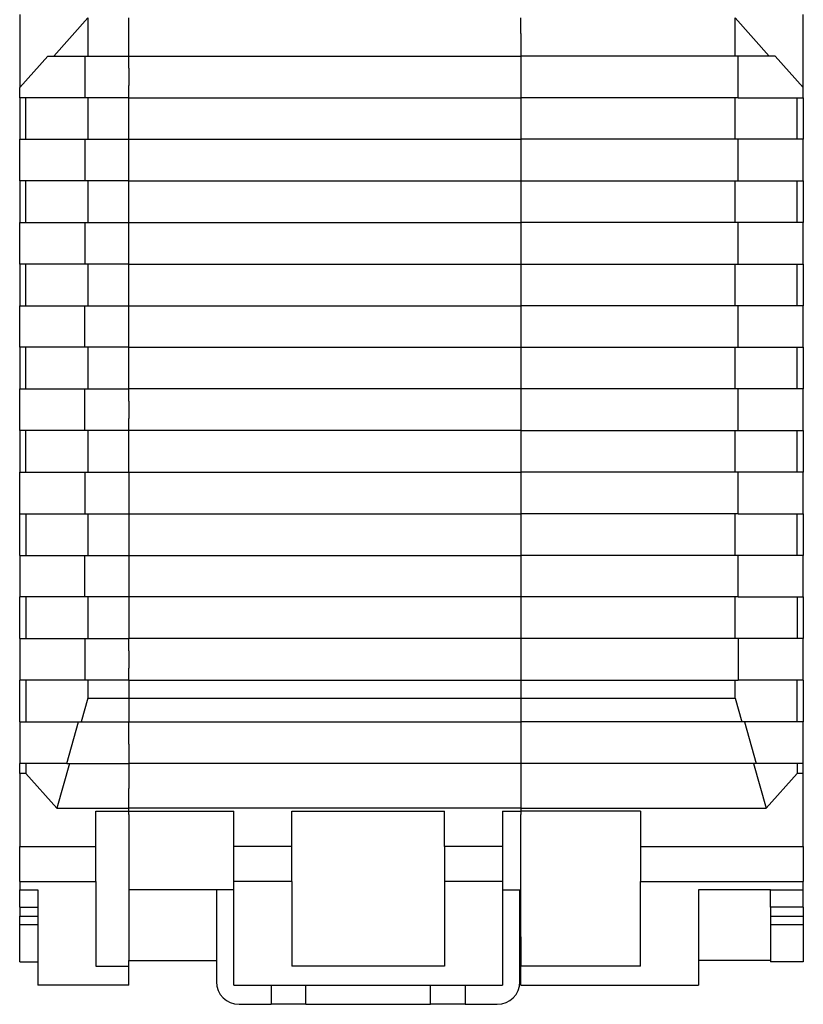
# Model space of a CAD drawing. Extents: x -23 to 334, y -125 to 125.
# Tile 8 of 10: x 167 to 212, y -57 to 0. Entities that reach past the tile are written whole.
import ezdxf

# ---------------------------------------------------------------- set-up
doc = ezdxf.new("R2010")
doc.units = 0
doc.layers.get('0').update_dxf_attribs({"linetype": 'CONTINUOUS'})

# ---------------------------------------------------------------- blocks, each defined once
blk = doc.blocks.new('ME_MAX_LP-MSTBO_2-2__00286672_2', base_point=(193.34, -46.05))
at = {"color": 7}
blk.add_line((194.89, -45.655), (194.89, -46.05), dxfattribs=at)
blk = doc.blocks.new('ME_MAX_LP-MKDSO_2-2__00268395_2', base_point=(193.34, -46.05))
at = {"color": 7}
blk.add_line((194.89, -45.655), (194.89, -46.05), dxfattribs=at)
blk = doc.blocks.new('ME_MAX_45_MT_G_2-2_H_SELECT__7', base_point=(173.34, -55.7))
at = {"color": 7}
for p, q in [((173.34, -0.8), (173.34, 0.105)), ((195.94, -0.8), (195.94, 0.105)), ((173.34, -2.1), (173.34, -0.8)), ((195.94, -0.8), (195.94, -2.1)), ((173.34, -2.1), (195.94, -2.1)), ((173.34, -2.8), (173.34, -2.1)), ((195.94, -2.1), (195.94, -2.8)), ((173.34, -2.8), (173.34, -3.8)), ((195.94, -2.8), (195.94, -3.8)), ((173.34, -4.1), (173.34, -3.8)), ((195.94, -3.8), (195.94, -4.5)), ((173.34, -4.5), (173.34, -4.1)), ((173.34, -6.9), (173.34, -4.5)), ((173.34, -4.5), (195.94, -4.5)), ((195.94, -4.5), (195.94, -6.9)), ((173.34, -9.3), (173.34, -6.9)), ((173.34, -6.9), (195.94, -6.9)), ((195.94, -6.9), (195.94, -9.3)), ((173.34, -11.7), (173.34, -9.3)), ((173.34, -9.3), (195.94, -9.3)), ((195.94, -9.3), (195.94, -11.7)), ((173.34, -11.7), (195.94, -11.7)), ((173.34, -14.1), (173.34, -11.7)), ((195.94, -11.7), (195.94, -14.1)), ((173.34, -14.1), (195.94, -14.1)), ((173.34, -16.5), (173.34, -14.1)), ((195.94, -14.1), (195.94, -16.5)), ((173.34, -16.5), (195.94, -16.5)), ((173.34, -18.9), (173.34, -16.5)), ((195.94, -16.5), (195.94, -18.9)), ((173.34, -18.9), (195.94, -18.9)), ((173.34, -21.3), (173.34, -18.9)), ((195.94, -18.9), (195.94, -21.3)), ((195.94, -21.3), (173.34, -21.3)), ((173.34, -21.7), (173.34, -21.3)), ((195.94, -21.3), (195.94, -22)), ((173.34, -22), (173.34, -21.7)), ((173.34, -22), (173.34, -23)), ((195.94, -22), (195.94, -23)), ((173.34, -23.3), (173.34, -23)), ((195.94, -23), (195.94, -23.3)), ((173.34, -23.7), (173.34, -23.3)), ((195.94, -23.7), (173.34, -23.7)), ((173.34, -26.1), (173.34, -23.7)), ((195.94, -23.3), (195.94, -23.7)), ((195.94, -23.7), (195.94, -26.1)), ((173.34, -26.1), (195.94, -26.1)), ((173.34, -26.1), (173.34, -28.5)), ((195.94, -26.1), (195.94, -28.5)), ((173.34, -28.5), (195.94, -28.5)), ((173.34, -28.5), (173.34, -30.9)), ((195.94, -28.5), (195.94, -30.9)), ((173.34, -30.9), (195.94, -30.9)), ((173.34, -30.9), (173.34, -33.3)), ((195.94, -30.9), (195.94, -33.3)), ((173.34, -33.3), (173.34, -35.7)), ((195.94, -33.3), (173.34, -33.3)), ((195.94, -33.3), (195.94, -35.7)), ((173.34, -36.1), (173.34, -35.7)), ((195.94, -35.7), (173.34, -35.7)), ((195.94, -35.7), (195.94, -36.4)), ((173.34, -36.4), (173.34, -36.1)), ((173.34, -36.4), (173.34, -37.4)), ((195.94, -36.4), (195.94, -37.4)), ((173.34, -37.7), (173.34, -37.4)), ((195.94, -37.4), (195.94, -38.1)), ((173.34, -38.1), (173.34, -37.7)), ((173.34, -38.1), (173.34, -39.131)), ((173.34, -38.1), (195.94, -38.1)), ((195.94, -38.1), (195.94, -39.131)), ((173.34, -39.131), (195.94, -39.131)), ((173.34, -39.131), (173.34, -40.5)), ((195.94, -39.131), (195.94, -40.5)), ((173.34, -40.5), (195.94, -40.5)), ((173.34, -40.807), (173.34, -40.5)), ((173.34, -41.8), (173.34, -40.807)), ((195.94, -40.5), (195.94, -41.8)), ((173.34, -41.8), (173.34, -41.815)), ((173.34, -41.815), (173.34, -42.407)), ((195.94, -41.8), (195.94, -41.815)), ((195.94, -41.815), (195.94, -42.714)), ((173.34, -42.407), (173.34, -42.714)), ((173.34, -42.714), (173.34, -42.9)), ((195.94, -42.9), (173.34, -42.9)), ((173.34, -42.9), (173.34, -44.3)), ((195.94, -42.714), (195.94, -42.9)), ((195.94, -42.9), (195.94, -44.3)), ((173.34, -44.3), (173.34, -44.35)), ((195.94, -44.3), (195.94, -44.35)), ((173.34, -45.2), (173.34, -44.35)), ((195.94, -44.35), (195.94, -45.2)), ((173.34, -45.491), (173.34, -45.2)), ((195.94, -45.2), (195.94, -45.491)), ((195.94, -45.491), (173.34, -45.491)), ((173.34, -45.655), (173.34, -45.491)), ((173.34, -45.655), (179.39, -45.655)), ((173.34, -45.85), (173.34, -45.655)), ((173.34, -45.85), (173.34, -46.25)), ((179.39, -47.7), (179.39, -45.655)), ((182.74, -45.655), (191.54, -45.655)), ((182.74, -47.7), (182.74, -45.655)), ((191.54, -47.7), (191.54, -45.655)), ((194.89, -45.655), (194.89, -46.05)), ((194.89, -45.655), (195.94, -45.655)), ((195.94, -45.491), (195.94, -45.655)), ((195.94, -45.655), (195.94, -45.85)), ((195.94, -46.25), (195.94, -45.85)), ((173.34, -46.25), (173.34, -46.8)), ((194.89, -46.05), (194.89, -47.7)), ((195.94, -47.7), (195.94, -46.25)), ((173.34, -46.8), (173.34, -47.7)), ((173.34, -47.7), (173.34, -48.3)), ((179.39, -49.725), (179.39, -47.7)), ((182.74, -47.7), (179.39, -47.7)), ((182.74, -49.725), (182.74, -47.7)), ((191.54, -47.7), (191.54, -49.725)), ((194.89, -47.7), (191.54, -47.7)), ((194.89, -47.7), (194.89, -49.725)), ((195.94, -48.3), (195.94, -47.7)), ((173.34, -48.3), (173.34, -48.95)), ((195.94, -48.95), (195.94, -48.3)), ((173.34, -48.95), (173.34, -50.2)), ((195.94, -50.2), (195.94, -48.95)), ((179.39, -50.2), (179.39, -49.725)), ((182.74, -49.725), (179.39, -49.725)), ((182.74, -49.725), (182.74, -54.604)), ((194.89, -49.725), (191.54, -49.725)), ((191.54, -49.725), (191.54, -54.604)), ((194.89, -49.725), (194.89, -50.2)), ((178.39, -50.2), (173.34, -50.2)), ((173.34, -50.2), (173.34, -52.9)), ((179.39, -50.2), (178.39, -50.2)), ((179.39, -55.7), (179.39, -50.2)), ((194.89, -50.2), (194.89, -55.7)), ((194.89, -50.2), (195.89, -50.2)), ((195.89, -50.2), (195.94, -50.2)), ((195.94, -52.9), (195.94, -50.2)), ((173.34, -52.9), (173.34, -54.281)), ((195.89, -52.9), (195.94, -52.9)), ((195.94, -52.9), (195.94, -54.281)), ((173.34, -54.281), (178.39, -54.281)), ((195.89, -54.355), (195.94, -54.355)), ((195.94, -54.281), (195.94, -54.355)), ((191.54, -54.604), (182.74, -54.604)), ((179.39, -55.7), (181.54, -55.7)), ((181.54, -55.7), (183.54, -55.7)), ((183.54, -55.7), (190.74, -55.7)), ((190.74, -55.7), (192.74, -55.7)), ((192.74, -55.7), (194.89, -55.7))]:
    blk.add_line(p, q, dxfattribs=at)
blk = doc.blocks.new('ME_MAX_GEH-L_G_2-2_H_SELECT__8', base_point=(167.04, -55.7))
at = {"color": 7}
for p, q in [((167.04, 0.3), (167.04, -3.921)), ((169.005, -2.1), (170.966, 0.105)), ((170.966, 0.105), (170.966, -2.1)), ((173.34, -0.8), (173.34, 0.105)), ((173.34, -2.1), (173.34, -0.8)), ((168.659, -2.1), (167.04, -3.921)), ((168.659, -2.1), (169.005, -2.1)), ((169.005, -2.1), (170.793, -2.1)), ((170.793, -2.1), (170.966, -2.1)), ((170.793, -2.1), (170.793, -4.5)), ((170.966, -2.1), (173.34, -2.1)), ((173.34, -2.8), (173.34, -2.1)), ((173.34, -2.8), (173.34, -3.8)), ((167.04, -4.5), (167.04, -3.921)), ((173.34, -4.1), (173.34, -3.8)), ((167.386, -4.5), (167.04, -4.5)), ((167.04, -4.5), (167.04, -6.9)), ((167.386, -6.9), (167.386, -4.5)), ((170.793, -4.5), (167.386, -4.5)), ((170.966, -4.5), (170.793, -4.5)), ((173.34, -4.5), (170.966, -4.5)), ((170.966, -4.5), (170.966, -6.9)), ((173.34, -4.5), (173.34, -4.1)), ((173.34, -6.9), (173.34, -4.5)), ((167.04, -6.9), (167.386, -6.9)), ((167.04, -9.3), (167.04, -6.9)), ((167.386, -6.9), (170.793, -6.9)), ((170.793, -6.9), (170.966, -6.9)), ((170.793, -6.9), (170.793, -9.3)), ((170.966, -6.9), (173.34, -6.9)), ((173.34, -9.3), (173.34, -6.9)), ((167.386, -9.3), (167.04, -9.3)), ((167.04, -9.3), (167.04, -11.7)), ((170.793, -9.3), (167.386, -9.3)), ((167.386, -11.7), (167.386, -9.3)), ((170.966, -9.3), (170.793, -9.3)), ((173.34, -9.3), (170.966, -9.3)), ((170.966, -9.3), (170.966, -11.7)), ((173.34, -11.7), (173.34, -9.3)), ((167.04, -11.7), (167.386, -11.7)), ((167.04, -14.1), (167.04, -11.7)), ((167.386, -11.7), (170.793, -11.7)), ((170.793, -11.7), (170.966, -11.7)), ((170.793, -11.7), (170.793, -14.1)), ((170.966, -11.7), (173.34, -11.7)), ((173.34, -14.1), (173.34, -11.7)), ((167.386, -14.1), (167.04, -14.1)), ((167.04, -14.1), (167.04, -16.5)), ((167.386, -16.5), (167.386, -14.1)), ((170.793, -14.1), (167.386, -14.1)), ((170.966, -14.1), (170.793, -14.1)), ((170.966, -14.1), (170.966, -16.5)), ((173.34, -14.1), (170.966, -14.1)), ((173.34, -16.5), (173.34, -14.1)), ((167.04, -16.5), (167.386, -16.5)), ((167.04, -18.9), (167.04, -16.5)), ((167.386, -16.5), (170.793, -16.5)), ((170.793, -18.9), (170.793, -16.5)), ((170.793, -16.5), (170.966, -16.5)), ((170.966, -16.5), (173.34, -16.5)), ((173.34, -18.9), (173.34, -16.5)), ((167.386, -18.9), (167.04, -18.9)), ((167.04, -18.9), (167.04, -21.3)), ((170.793, -18.9), (167.386, -18.9)), ((167.386, -21.3), (167.386, -18.9)), ((170.966, -18.9), (170.793, -18.9)), ((170.966, -18.9), (170.966, -21.3)), ((173.34, -18.9), (170.966, -18.9)), ((173.34, -21.3), (173.34, -18.9)), ((167.04, -21.3), (167.386, -21.3)), ((167.04, -23.7), (167.04, -21.3)), ((167.386, -21.3), (170.793, -21.3)), ((170.793, -23.7), (170.793, -21.3)), ((170.793, -21.3), (170.966, -21.3)), ((170.966, -21.3), (173.34, -21.3)), ((173.34, -21.7), (173.34, -21.3)), ((173.34, -22), (173.34, -21.7)), ((173.34, -22), (173.34, -23)), ((173.34, -23.3), (173.34, -23)), ((167.386, -23.7), (167.04, -23.7)), ((167.04, -23.7), (167.04, -26.1)), ((170.793, -23.7), (167.386, -23.7)), ((167.386, -26.1), (167.386, -23.7)), ((170.966, -23.7), (170.793, -23.7)), ((173.34, -23.7), (170.966, -23.7)), ((170.966, -23.7), (170.966, -26.1)), ((173.34, -23.7), (173.34, -23.3)), ((173.34, -26.1), (173.34, -23.7)), ((167.04, -28.5), (167.04, -26.1)), ((167.04, -26.1), (167.386, -26.1)), ((167.386, -26.1), (170.793, -26.1)), ((170.793, -26.1), (170.793, -28.5)), ((170.793, -26.1), (170.966, -26.1)), ((170.966, -26.1), (173.34, -26.1)), ((173.34, -26.1), (173.34, -28.5)), ((167.04, -28.5), (167.386, -28.5)), ((167.04, -30.9), (167.04, -28.5)), ((167.386, -28.5), (170.793, -28.5)), ((167.386, -28.5), (167.386, -30.9)), ((170.793, -28.5), (170.966, -28.5)), ((170.966, -28.5), (173.34, -28.5)), ((170.966, -28.5), (170.966, -30.9)), ((173.34, -28.5), (173.34, -30.9)), ((167.04, -30.9), (167.04, -33.3)), ((167.04, -30.9), (167.386, -30.9)), ((167.386, -30.9), (170.793, -30.9)), ((170.793, -33.3), (170.793, -30.9)), ((170.793, -30.9), (170.966, -30.9)), ((170.966, -30.9), (173.34, -30.9)), ((173.34, -30.9), (173.34, -33.3)), ((167.04, -35.7), (167.04, -33.3)), ((167.386, -33.3), (167.04, -33.3)), ((167.386, -33.3), (167.386, -35.7)), ((170.793, -33.3), (167.386, -33.3)), ((170.966, -33.3), (170.793, -33.3)), ((170.966, -33.3), (170.966, -35.7)), ((173.34, -33.3), (170.966, -33.3)), ((173.34, -33.3), (173.34, -35.7)), ((167.04, -35.7), (167.386, -35.7)), ((167.04, -35.7), (167.04, -38.1)), ((167.386, -35.7), (170.793, -35.7)), ((170.793, -35.7), (170.966, -35.7)), ((170.793, -35.7), (170.793, -38.1)), ((170.966, -35.7), (173.34, -35.7)), ((173.34, -36.1), (173.34, -35.7)), ((173.34, -36.4), (173.34, -36.1)), ((173.34, -36.4), (173.34, -37.4)), ((173.34, -37.7), (173.34, -37.4)), ((173.34, -38.1), (173.34, -37.7)), ((167.04, -40.5), (167.04, -38.1)), ((167.386, -38.1), (167.04, -38.1)), ((167.386, -38.1), (167.386, -40.5)), ((170.793, -38.1), (167.386, -38.1)), ((170.966, -38.1), (170.793, -38.1)), ((170.966, -38.1), (170.966, -39.131)), ((173.34, -38.1), (170.966, -38.1)), ((173.34, -38.1), (173.34, -39.131)), ((170.966, -39.131), (170.58, -40.5)), ((170.966, -39.131), (173.34, -39.131)), ((173.34, -39.131), (173.34, -40.5)), ((167.04, -40.5), (167.386, -40.5)), ((167.04, -40.5), (167.04, -42.9)), ((167.386, -40.5), (170.427, -40.5)), ((169.751, -42.9), (170.427, -40.5)), ((170.427, -40.5), (170.58, -40.5)), ((170.58, -40.5), (173.34, -40.5)), ((173.34, -40.807), (173.34, -40.5)), ((173.34, -41.8), (173.34, -40.807)), ((173.34, -41.8), (173.34, -41.815)), ((173.34, -41.815), (173.34, -42.407)), ((173.34, -42.407), (173.34, -42.714)), ((167.386, -42.9), (167.04, -42.9)), ((167.04, -43.479), (167.04, -42.9)), ((167.386, -42.9), (167.386, -43.479)), ((169.751, -42.9), (167.386, -42.9)), ((169.905, -42.9), (169.175, -45.491)), ((169.751, -42.9), (169.905, -42.9)), ((169.905, -42.9), (173.34, -42.9)), ((173.34, -42.714), (173.34, -42.9)), ((173.34, -42.9), (173.34, -44.3)), ((167.386, -43.479), (167.04, -43.479)), ((167.04, -43.479), (167.04, -47.7)), ((167.386, -43.479), (169.175, -45.491)), ((173.34, -44.3), (173.34, -44.35)), ((173.34, -45.2), (173.34, -44.35)), ((173.34, -45.491), (173.34, -45.2)), ((169.175, -45.491), (173.34, -45.491)), ((171.44, -47.7), (171.44, -45.655)), ((171.44, -45.655), (173.34, -45.655)), ((173.34, -45.655), (173.34, -45.491)), ((173.34, -45.85), (173.34, -45.655)), ((173.34, -45.85), (173.34, -46.25)), ((173.34, -46.25), (173.34, -46.8)), ((173.34, -46.8), (173.34, -47.7)), ((167.04, -49.725), (167.04, -47.7)), ((167.04, -47.7), (171.44, -47.7)), ((171.44, -49.725), (171.44, -47.7)), ((173.34, -47.7), (173.34, -48.3)), ((173.34, -48.3), (173.34, -48.95)), ((173.34, -48.95), (173.34, -50.2)), ((167.04, -49.725), (167.04, -50.2)), ((167.04, -49.725), (171.44, -49.725)), ((171.44, -49.725), (171.44, -54.604)), ((167.04, -51.2), (167.04, -50.2)), ((167.04, -50.2), (168.09, -50.2)), ((168.09, -50.2), (168.09, -55.7)), ((173.34, -50.2), (173.34, -52.9)), ((167.04, -51.2), (168.09, -51.2)), ((167.04, -51.2), (167.04, -51.713)), ((167.04, -51.713), (168.09, -51.713)), ((167.04, -52.2), (167.04, -51.713)), ((167.04, -52.2), (168.09, -52.2)), ((167.04, -54.355), (167.04, -52.2)), ((173.34, -52.9), (173.34, -54.281)), ((167.04, -54.355), (168.09, -54.355)), ((173.34, -54.604), (173.34, -54.281)), ((171.44, -54.604), (173.34, -54.604)), ((173.34, -55.7), (173.34, -54.604)), ((173.34, -55.7), (168.09, -55.7))]:
    blk.add_line(p, q, dxfattribs=at)
blk = doc.blocks.new('ME_MAX_22_5_GEH-R_G_2-2_H_SELEC', base_point=(195.94, -55.7))
at = {"color": 7}
for p, q in [((195.94, -0.8), (195.94, 0.105)), ((208.314, 0.105), (210.275, -2.1)), ((208.314, -2.1), (208.314, 0.105)), ((212.24, -3.921), (212.24, 0.3)), ((195.94, -0.8), (195.94, -2.1)), ((195.94, -2.1), (195.94, -2.8)), ((208.314, -2.1), (195.94, -2.1)), ((208.487, -2.1), (208.314, -2.1)), ((208.487, -4.5), (208.487, -2.1)), ((210.275, -2.1), (208.487, -2.1)), ((210.621, -2.1), (210.275, -2.1)), ((210.621, -2.1), (212.24, -3.921)), ((195.94, -2.8), (195.94, -3.8)), ((195.94, -3.8), (195.94, -4.5)), ((212.24, -4.5), (212.24, -3.921)), ((195.94, -4.5), (195.94, -6.9)), ((208.314, -4.5), (195.94, -4.5)), ((208.314, -6.9), (208.314, -4.5)), ((208.487, -4.5), (208.314, -4.5)), ((208.487, -4.5), (211.894, -4.5)), ((211.894, -6.9), (211.894, -4.5)), ((211.894, -4.5), (212.24, -4.5)), ((212.24, -4.5), (212.24, -6.9)), ((195.94, -6.9), (195.94, -9.3)), ((208.314, -6.9), (195.94, -6.9)), ((208.487, -6.9), (208.314, -6.9)), ((211.894, -6.9), (208.487, -6.9)), ((208.487, -9.3), (208.487, -6.9)), ((212.24, -6.9), (211.894, -6.9)), ((212.24, -9.3), (212.24, -6.9)), ((195.94, -9.3), (208.314, -9.3)), ((195.94, -9.3), (195.94, -11.7)), ((208.314, -11.7), (208.314, -9.3)), ((208.314, -9.3), (208.487, -9.3)), ((208.487, -9.3), (211.894, -9.3)), ((211.894, -9.3), (212.24, -9.3)), ((211.894, -11.7), (211.894, -9.3)), ((212.24, -9.3), (212.24, -11.7)), ((195.94, -11.7), (195.94, -14.1)), ((208.314, -11.7), (195.94, -11.7)), ((208.487, -11.7), (208.314, -11.7)), ((211.894, -11.7), (208.487, -11.7)), ((208.487, -14.1), (208.487, -11.7)), ((212.24, -11.7), (211.894, -11.7)), ((212.24, -14.1), (212.24, -11.7)), ((195.94, -14.1), (195.94, -16.5)), ((195.94, -14.1), (208.314, -14.1)), ((208.314, -16.5), (208.314, -14.1)), ((208.314, -14.1), (208.487, -14.1)), ((208.487, -14.1), (211.894, -14.1)), ((211.894, -14.1), (212.24, -14.1)), ((211.894, -16.5), (211.894, -14.1)), ((212.24, -14.1), (212.24, -16.5)), ((195.94, -16.5), (195.94, -18.9)), ((208.314, -16.5), (195.94, -16.5)), ((208.487, -16.5), (208.314, -16.5)), ((211.894, -16.5), (208.487, -16.5)), ((208.487, -18.9), (208.487, -16.5)), ((212.24, -16.5), (211.894, -16.5)), ((212.24, -18.9), (212.24, -16.5)), ((195.94, -18.9), (195.94, -21.3)), ((195.94, -18.9), (208.314, -18.9)), ((208.314, -21.3), (208.314, -18.9)), ((208.314, -18.9), (208.487, -18.9)), ((208.487, -18.9), (211.894, -18.9)), ((211.894, -18.9), (212.24, -18.9)), ((211.894, -21.3), (211.894, -18.9)), ((212.24, -18.9), (212.24, -21.3)), ((195.94, -21.3), (195.94, -22)), ((208.314, -21.3), (195.94, -21.3)), ((208.487, -21.3), (208.314, -21.3)), ((208.487, -23.7), (208.487, -21.3)), ((211.894, -21.3), (208.487, -21.3)), ((212.24, -21.3), (211.894, -21.3)), ((212.24, -23.7), (212.24, -21.3)), ((195.94, -22), (195.94, -23)), ((195.94, -23), (195.94, -23.3)), ((195.94, -23.3), (195.94, -23.7)), ((195.94, -23.7), (195.94, -26.1)), ((195.94, -23.7), (208.314, -23.7)), ((208.314, -26.1), (208.314, -23.7)), ((208.314, -23.7), (208.487, -23.7)), ((208.487, -23.7), (211.894, -23.7)), ((211.894, -26.1), (211.894, -23.7)), ((211.894, -23.7), (212.24, -23.7)), ((212.24, -23.7), (212.24, -26.1)), ((195.94, -26.1), (195.94, -28.5)), ((208.314, -26.1), (195.94, -26.1)), ((208.487, -26.1), (208.314, -26.1)), ((208.487, -28.5), (208.487, -26.1)), ((211.894, -26.1), (208.487, -26.1)), ((212.24, -26.1), (211.894, -26.1)), ((212.24, -28.5), (212.24, -26.1)), ((208.314, -28.5), (195.94, -28.5)), ((195.94, -28.5), (195.94, -30.9)), ((208.487, -28.5), (208.314, -28.5)), ((208.314, -30.9), (208.314, -28.5)), ((208.487, -28.5), (211.894, -28.5)), ((211.894, -28.5), (212.24, -28.5)), ((211.894, -30.9), (211.894, -28.5)), ((212.24, -28.5), (212.24, -30.9)), ((195.94, -30.9), (195.94, -33.3)), ((208.314, -30.9), (195.94, -30.9)), ((208.487, -30.9), (208.314, -30.9)), ((208.487, -33.3), (208.487, -30.9)), ((211.894, -30.9), (208.487, -30.9)), ((212.24, -30.9), (211.894, -30.9)), ((212.24, -33.3), (212.24, -30.9)), ((195.94, -33.3), (195.94, -35.7)), ((208.314, -33.3), (195.94, -33.3)), ((208.314, -35.7), (208.314, -33.3)), ((208.487, -33.3), (208.314, -33.3)), ((208.487, -33.3), (211.894, -33.3)), ((211.894, -33.3), (211.894, -35.7)), ((211.894, -33.3), (212.24, -33.3)), ((212.24, -33.3), (212.24, -35.7)), ((195.94, -35.7), (195.94, -36.4)), ((208.314, -35.7), (195.94, -35.7)), ((208.487, -35.7), (208.314, -35.7)), ((208.487, -35.7), (208.487, -38.1)), ((211.894, -35.7), (208.487, -35.7)), ((212.24, -35.7), (211.894, -35.7)), ((212.24, -38.1), (212.24, -35.7)), ((195.94, -36.4), (195.94, -37.4)), ((195.94, -37.4), (195.94, -38.1)), ((195.94, -38.1), (195.94, -39.131)), ((195.94, -38.1), (208.314, -38.1)), ((208.314, -39.131), (208.314, -38.1)), ((208.314, -38.1), (208.487, -38.1)), ((211.894, -38.1), (208.487, -38.1)), ((211.894, -40.5), (211.894, -38.1)), ((212.24, -38.1), (211.894, -38.1)), ((212.24, -38.1), (212.24, -40.5)), ((195.94, -39.131), (195.94, -40.5)), ((195.94, -39.131), (208.314, -39.131)), ((208.314, -39.131), (208.7, -40.5)), ((195.94, -40.5), (195.94, -41.8)), ((208.7, -40.5), (195.94, -40.5)), ((208.853, -40.5), (208.7, -40.5)), ((208.853, -40.5), (209.529, -42.9)), ((211.894, -40.5), (208.853, -40.5)), ((212.24, -40.5), (211.894, -40.5)), ((212.24, -42.9), (212.24, -40.5)), ((195.94, -41.8), (195.94, -41.815)), ((195.94, -41.815), (195.94, -42.714)), ((195.94, -42.714), (195.94, -42.9)), ((195.94, -42.9), (195.94, -44.3)), ((209.375, -42.9), (195.94, -42.9)), ((209.375, -42.9), (210.105, -45.491)), ((209.529, -42.9), (209.375, -42.9)), ((211.894, -42.9), (209.529, -42.9)), ((211.894, -42.9), (211.894, -43.479)), ((212.24, -42.9), (211.894, -42.9)), ((212.24, -43.479), (212.24, -42.9)), ((211.894, -43.479), (210.105, -45.491)), ((212.24, -43.479), (211.894, -43.479)), ((212.24, -47.7), (212.24, -43.479)), ((195.94, -44.3), (195.94, -44.35)), ((195.94, -44.35), (195.94, -45.2)), ((195.94, -45.2), (195.94, -45.491)), ((195.94, -45.491), (195.94, -45.655)), ((195.94, -45.491), (210.105, -45.491)), ((195.94, -45.655), (195.94, -45.85)), ((202.84, -45.655), (195.94, -45.655)), ((195.94, -46.25), (195.94, -45.85)), ((202.84, -45.655), (202.84, -47.7)), ((195.94, -47.7), (195.94, -46.25)), ((195.94, -48.3), (195.94, -47.7)), ((202.84, -47.7), (202.84, -49.725)), ((202.84, -47.7), (212.24, -47.7)), ((212.24, -47.7), (212.24, -49.725)), ((195.94, -48.95), (195.94, -48.3)), ((195.94, -50.2), (195.94, -48.95)), ((202.84, -54.604), (202.84, -49.725)), ((202.84, -49.725), (212.24, -49.725)), ((212.24, -50.2), (212.24, -49.725)), ((195.94, -52.9), (195.94, -50.2)), ((206.19, -50.2), (206.19, -55.7)), ((210.34, -50.2), (206.19, -50.2)), ((210.34, -50.2), (212.24, -50.2)), ((210.34, -51.2), (210.34, -50.2)), ((212.24, -51.2), (212.24, -50.2)), ((212.24, -51.2), (210.34, -51.2)), ((210.34, -51.2), (210.34, -51.713)), ((212.24, -51.2), (212.24, -51.713)), ((210.34, -51.713), (212.24, -51.713)), ((210.34, -51.713), (210.34, -52.2)), ((210.34, -52.2), (212.24, -52.2)), ((210.34, -52.2), (210.34, -54.281)), ((212.24, -51.713), (212.24, -52.2)), ((212.24, -52.2), (212.24, -54.355)), ((195.94, -52.9), (195.94, -54.281)), ((195.94, -54.281), (195.94, -54.355)), ((195.94, -54.355), (195.94, -54.604)), ((210.34, -54.281), (206.19, -54.281)), ((210.34, -54.281), (210.34, -54.355)), ((212.24, -54.355), (210.34, -54.355)), ((195.94, -55.7), (195.94, -54.604)), ((202.84, -54.604), (195.94, -54.604)), ((195.94, -55.7), (206.19, -55.7))]:
    blk.add_line(p, q, dxfattribs=at)
blk = doc.blocks.new('FUSSRIEGEL_17_5_L30_H_SELECT__1', base_point=(178.39, -56.8))
at = {"color": 7}
for p, q in [((179.39, -50.2), (178.39, -50.2)), ((178.39, -50.2), (178.39, -55.5)), ((179.39, -55.7), (179.39, -50.2)), ((194.89, -50.2), (194.89, -55.7)), ((194.89, -50.2), (195.89, -50.2)), ((195.89, -55.5), (195.89, -50.2)), ((179.39, -55.7), (181.54, -55.7)), ((181.54, -55.7), (181.54, -56.8)), ((181.54, -55.7), (183.54, -55.7)), ((183.54, -56.8), (183.54, -55.7)), ((183.54, -55.7), (190.74, -55.7)), ((190.74, -55.7), (192.74, -55.7)), ((190.74, -56.8), (190.74, -55.7)), ((192.74, -55.7), (194.89, -55.7)), ((192.74, -55.7), (192.74, -56.8)), ((179.69, -56.8), (181.54, -56.8)), ((183.54, -56.8), (181.54, -56.8)), ((183.54, -56.8), (190.74, -56.8)), ((192.74, -56.8), (190.74, -56.8)), ((192.74, -56.8), (194.59, -56.8))]:
    blk.add_line(p, q, dxfattribs=at)
for centre, start, end in [((179.69, -55.5), 180, 270), ((194.59, -55.5), 270, 0)]:
    blk.add_arc(centre, 1.3, start, end, dxfattribs=at)
blk = doc.blocks.new('ME_MAX_45_G_2-2_H_SELECT__11', base_point=(167.04, -56.8))
for name, p in [('ME_MAX_GEH-L_G_2-2_H_SELECT__8', (167.04, -55.7)), ('ME_MAX_45_MT_G_2-2_H_SELECT__7', (173.34, -55.7)), ('ME_MAX_22_5_GEH-R_G_2-2_H_SELEC', (195.94, -55.7)), ('ME_MAX_LP-MSTBO_2-2__00286672_2', (193.34, -46.05)), ('ME_MAX_LP-MKDSO_2-2__00268395_2', (193.34, -46.05)), ('FUSSRIEGEL_17_5_L30_H_SELECT__1', (178.39, -56.8))]:
    blk.add_blockref(name, p)
blk = doc.blocks.new('SA-LINKS1', base_point=(167.04, -56.8))
blk.add_blockref('ME_MAX_45_G_2-2_H_SELECT__11', (167.04, -56.8))

msp = doc.modelspace()

# ---------------------------------------------------------------- block references
msp.add_blockref('SA-LINKS1', (167.04, -56.8))

doc.saveas('drawing.dxf')
